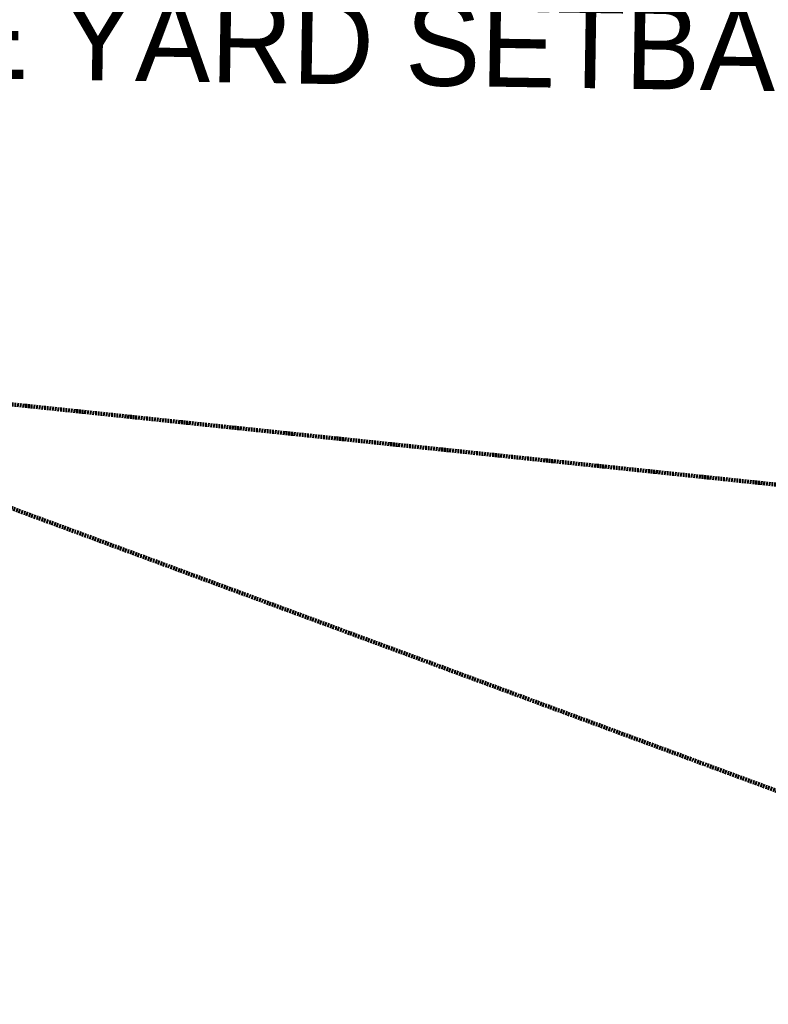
# Model space of a CAD drawing. Header units: inches. Extents: x -9465 to -7685, y 1648 to 3291.
# Tile 50 of 59: x -8360 to -8280, y 2658 to 2763. Entities that reach past the tile are written whole.
import ezdxf

# ---------------------------------------------------------------- set-up
doc = ezdxf.new("R2010")
doc.units = ezdxf.units.IN
doc.header["$MEASUREMENT"] = 0
doc.linetypes.add('Hidden', pattern=[0.28125, 0.1875, -0.09375])
for name, color, linetype, lineweight in [('A-ANNO-DIMS', 211, 'Continuous', 9), ('A-ANNO-DIMS-96', 211, 'Continuous', 9), ('A-DETL-1', 90, 'Hidden', 140)]:
    doc.layers.add(name, color=color, linetype=linetype, lineweight=lineweight)
doc.styles.add('Century Gothic', font='ufonts.com_century-gothic.ttf', dxfattribs={"height": 9})
doc.dimstyles.new('OD__1__Tol__', dxfattribs={"dimscale": 12, "dimtxt": 9.397514, "dimasz": 1, "dimexe": 0.75, "dimexo": 0.5, "dimgap": 0.125, "dimtad": 1, "dimdec": 0, "dimzin": 3, "dimdsep": 46, "dimlunit": 4, "dimtxsty": 'Century Gothic', "dimblk1": 'OBLIQUE', "dimblk2": 'OBLIQUE', "dimsah": 1, "dimcen": 0.09, "dimdle": 0.75, "dimazin": 0, "dimtfac": 1, "dimtdec": 4, "dimtix": 1, "dimtmove": 0, "dimatfit": 3, "dimfxl": 1, "dimtvp": 1, "dimtfill": 1, "dimfrac": 2, "dimtolj": 1, "dimtzin": 0, "dimarcsym": 2})

# ---------------------------------------------------------------- blocks, each defined once
blk = doc.blocks.new('DIMBLOCK2-SITE PLAN - PROPOSED OVER EXISTING SURVEY')
at = {"layer": 'A-ANNO-DIMS-96'}
for p, q in [((-8387.89, 2768.11), (-8387.71, 2779.59)), ((-8267.9, 2766.2), (-8267.72, 2777.69)), ((-8258.87, 2768.54), (-8396.85, 2770.74)), ((-8387.85, 2770.59), (-8387.89, 2768.11)), ((-8267.86, 2768.69), (-8267.9, 2766.2))]:
    blk.add_line(p, q, dxfattribs=at)
at = {"layer": 'A-ANNO-DIMS-96', "lineweight": 50}
for p, q in [((-8387.85, 2770.59), (-8381.75, 2776.5)), ((-8267.86, 2768.69), (-8261.77, 2774.59)), ((-8387.85, 2770.59), (-8393.94, 2764.69)), ((-8267.86, 2768.69), (-8273.96, 2762.78))]:
    blk.add_line(p, q, dxfattribs=at)
at = {"layer": 'A-ANNO-DIMS-96', "color": 0, "insert": (-8346.89, 2782.98), "char_height": 9, "width": 46.1821, "attachment_point": 1, "rotation": 359.0894, "line_spacing_factor": 0.984502, "style": 'Century Gothic', "bg_fill": 3, "box_fill_scale": 1.25, "bg_fill_color": 256, "bg_fill_true_color": 13158600, "bg_fill_transparency": 0}
blk.add_mtext('10\' - 0"', dxfattribs=at)
at = {"layer": 'A-ANNO-DIMS-96', "color": 0, "insert": (-8386.55, 2765.84), "char_height": 9, "width": 140.6942, "attachment_point": 1, "rotation": 359.0894, "line_spacing_factor": 0.984502, "style": 'Century Gothic', "bg_fill": 3, "box_fill_scale": 1.25, "bg_fill_color": 256, "bg_fill_true_color": 13158600, "bg_fill_transparency": 0}
blk.add_mtext('SIDE YARD SETBACK', dxfattribs=at)
blk = doc.blocks.new('_Oblique')
at = {"color": 0, "linetype": 'ByBlock', "lineweight": -2}
blk.add_line((-0.5, -0.5), (0.5, 0.5), dxfattribs=at)

msp = doc.modelspace()

# ---------------------------------------------------------------- linework, layer by layer
at = {"layer": 'A-DETL-1'}
for p, q in [((-7922.96, 2675.89), (-9094.67, 2798.8)), ((-8432.43, 2737.33), (-8217.32, 2657.89))]:
    msp.add_line(p, q, dxfattribs=at)

# ---------------------------------------------------------------- next in the draw order: dimensions: what is measured, and where the dimension line sits
at = {"layer": 'A-ANNO-DIMS'}
dim = msp.add_linear_dim(base=(-8387.85, 2770.59), p1=(-8268, 2760.2), p2=(-8387.98, 2762.11), angle=359.0894, text='<>\\XSIDE YARD SETBACK', dimstyle='OD__1__Tol__', override={"dimpost": '<>', "dimfxl": 120}, dxfattribs=at)
dim.commit()
dim.dimension.update_dxf_attribs({"geometry": 'DIMBLOCK2-SITE PLAN - PROPOSED OVER EXISTING SURVEY', "text_midpoint": (-8327.86, 2769.64)})

doc.saveas('drawing.dxf')
